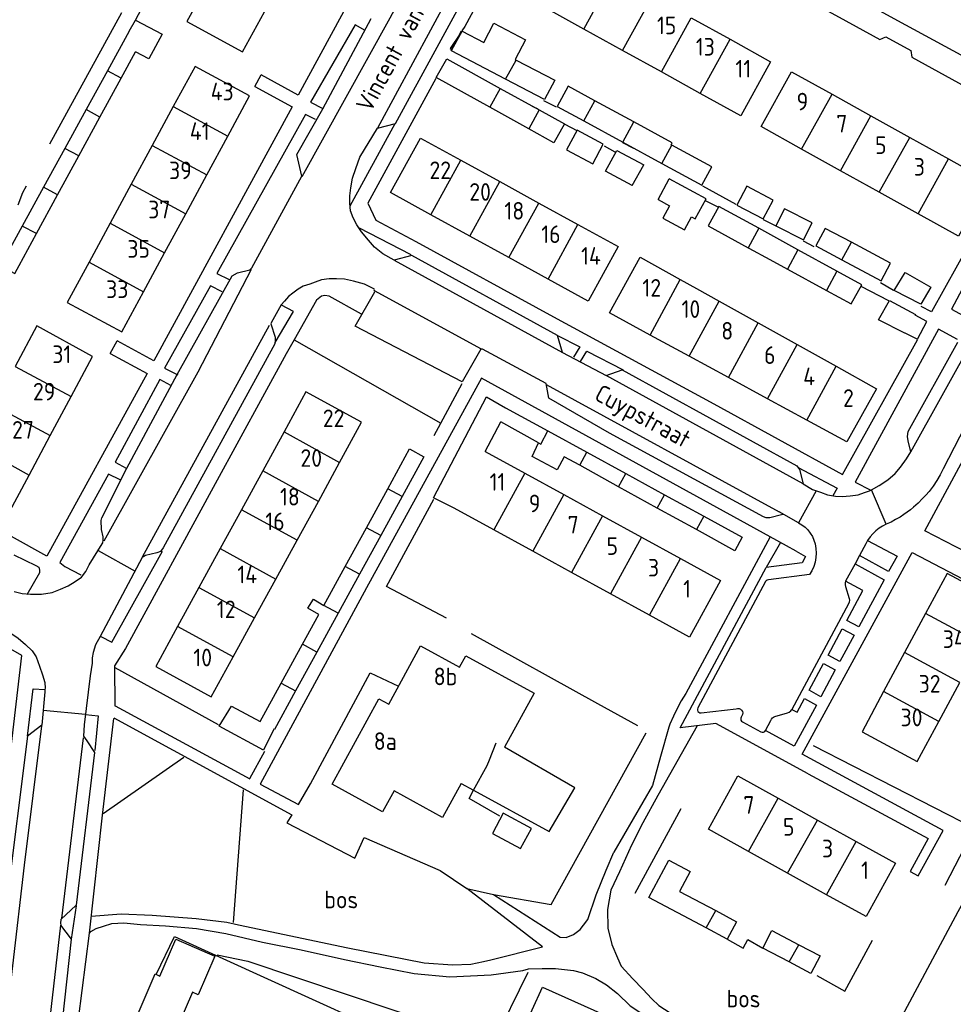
# Model space of a CAD drawing. Header units: metres. Extents: x 233874 to 239264, y 443832 to 448222.
# Tile 110 of 198: x 236391 to 236524, y 445258 to 445398. Entities that reach past the tile are written whole.
import ezdxf

# ---------------------------------------------------------------- set-up
doc = ezdxf.new("R2010")
doc.units = ezdxf.units.M
doc.header["$MEASUREMENT"] = 0
for name, color, linetype in [('DAKRAND', 4, 'Continuous'), ('DAKRAND-BYG', 4, 'Continuous'), ('FUNKTIEAAND', 253, 'Continuous'), ('HEG', 253, 'Continuous'), ('HEK', 253, 'Continuous'), ('HOOFDGEBOUW', 4, 'Continuous'), ('HUISNUMMER', 253, 'Continuous'), ('KANTVERH', 253, 'Continuous'), ('OVLIJNOBJ', 253, 'Continuous'), ('RASTER', 253, 'Continuous'), ('STRAATNAAM', 253, 'Continuous'), ('TUSSENMUUR', 253, 'Continuous')]:
    doc.layers.add(name, color=color, linetype=linetype)
doc.styles.get("Standard").update_dxf_attribs({"font": 'iso.shx'})

msp = doc.modelspace()

# ---------------------------------------------------------------- linework, layer by layer
at = {"layer": 'DAKRAND'}
for p, q in [((236460.14, 445342.4), (236466.18, 445339.09)), ((236457.26, 445336.16), (236459.48, 445340.37)), ((236464.86, 445337.42), (236459.48, 445340.37)), ((236466.18, 445339.09), (236471.71, 445336.07)), ((236471.71, 445336.07), (236477.24, 445333.05)), ((236470.7, 445334.21), (236468.48, 445335.43)), ((236476.22, 445331.17), (236470.7, 445334.21)), ((236477.24, 445333.05), (236482.77, 445330.02)), ((236481.73, 445328.14), (236476.22, 445331.17)), ((236482.77, 445330.02), (236488.32, 445326.99)), ((236487.28, 445325.09), (236481.73, 445328.14)), ((236453.86, 445289), (236455.61, 445288.04))]:
    msp.add_line(p, q, dxfattribs=at)
for points in [[(236452.85, 445328.11), (236449.9, 445329.61), (236457.46, 445343.95), (236460.14, 445342.4)], [(236468.48, 445335.43), (236467.48, 445333.56), (236463.92, 445335.45), (236464.86, 445337.42)], [(236488.32, 445326.99), (236493.77, 445324.01), (236492.77, 445322.07), (236487.28, 445325.09)], [(236455.61, 445288.04), (236466.36, 445282.16), (236469.98, 445288.38), (236459.99, 445294.15)]]:
    msp.add_lwpolyline(points, dxfattribs=at)
at = {"layer": 'DAKRAND-BYG'}
for p, q in [((236406.65, 445395.92), (236407.53, 445397.47)), ((236406.65, 445395.92), (236403.55, 445390.27)), ((236405.5, 445389.22), (236407.55, 445392.99)), ((236460.15, 445389.1), (236452.45, 445393.13)), ((236403.55, 445390.27), (236400.53, 445384.76)), ((236402.49, 445383.7), (236405.5, 445389.22)), ((236465.71, 445386.2), (236460.15, 445389.1)), ((236459.39, 445387.78), (236464.93, 445384.72)), ((236478.39, 445383), (236472.85, 445386.01)), ((236400.53, 445384.76), (236397.51, 445379.24)), ((236463.46, 445382.03), (236457.91, 445385.1)), ((236467.5, 445385.19), (236471.27, 445383.14)), ((236399.48, 445378.17), (236402.49, 445383.7)), ((236471.27, 445383.14), (236476.81, 445380.12)), ((236467.04, 445380.05), (236463.46, 445382.03)), ((236397.51, 445379.24), (236394.49, 445373.73)), ((236476.81, 445380.12), (236482.35, 445377.11)), ((236396.47, 445372.65), (236399.48, 445378.17)), ((236478.17, 445373.96), (236479.79, 445376.89)), ((236481.83, 445371.97), (236483.43, 445374.91)), ((236488.66, 445372.07), (236483.43, 445374.91)), ((236394.49, 445373.73), (236391.46, 445368.21)), ((236393.46, 445367.13), (236396.47, 445372.65)), ((236501.71, 445364.85), (236496.16, 445367.89)), ((236494.65, 445365.13), (236494.75, 445365.08)), ((236494.75, 445365.08), (236497.71, 445363.47)), ((236507.27, 445361.8), (236501.71, 445364.85)), ((236514.89, 445362.95), (236509.32, 445365.9)), ((236497.71, 445363.47), (236500.22, 445362.1)), ((236500.22, 445362.1), (236505.78, 445359.06)), ((236510.78, 445359.88), (236507.27, 445361.8)), ((236518.41, 445355.63), (236518.37, 445355.55)), ((236443.41, 445330.87), (236446.51, 445336.53)), ((236446.51, 445336.53), (236448.54, 445335.43)), ((236448.54, 445335.43), (236445.44, 445329.76)), ((236440.38, 445325.35), (236443.41, 445330.87)), ((236445.44, 445329.76), (236442.41, 445324.24)), ((236437.35, 445319.83), (236440.38, 445325.35)), ((236442.41, 445324.24), (236439.38, 445318.72)), ((236434.33, 445314.31), (236437.35, 445319.83)), ((236439.38, 445318.72), (236436.36, 445313.2)), ((236436.36, 445313.2), (236433.33, 445307.67)), ((236431.3, 445308.78), (236433.61, 445313.01)), ((236428.27, 445303.26), (236431.3, 445308.78)), ((236433.33, 445307.67), (236430.3, 445302.15)), ((236425.27, 445297.8), (236428.27, 445303.26)), ((236491.67, 445266.87), (236488.66, 445268.47)), ((236500.46, 445263.65), (236496.73, 445265.61)), ((236503.57, 445262.02), (236500.46, 445263.65))]:
    msp.add_line(p, q, dxfattribs=at)
for points in [[(236407.53, 445397.47), (236411.33, 445395.48), (236409.45, 445391.98), (236407.55, 445392.99)], [(236454, 445395.91), (236457.05, 445394.31), (236458.47, 445397.02), (236462.97, 445394.66), (236461.51, 445391.86), (236461.64, 445391.8)], [(236452.45, 445393.13), (236452.43, 445393.14), (236453.9, 445395.96), (236454, 445395.91)], [(236457.91, 445385.1), (236450.31, 445389.31), (236451.79, 445391.99), (236459.39, 445387.78)], [(236461.64, 445391.8), (236467.14, 445388.92), (236465.71, 445386.2)], [(236472.85, 445386.01), (236469.07, 445388.07), (236467.5, 445385.19)], [(236464.93, 445384.72), (236468.52, 445382.73), (236467.04, 445380.05)], [(236474.05, 445379.86), (236470.33, 445381.84), (236468.84, 445379.06), (236472.56, 445377.07), (236474.05, 445379.86)], [(236483.78, 445379.71), (236483.69, 445379.76), (236483.84, 445380.03), (236478.39, 445383)], [(236478.17, 445373.96), (236474.38, 445376.02), (236475.98, 445378.96), (236479.79, 445376.89)], [(236482.35, 445377.11), (236488.06, 445374), (236489.48, 445376.61), (236483.78, 445379.71)], [(236493.05, 445371.18), (236496.8, 445369.22), (236498.21, 445371.91), (236494.46, 445373.87), (236493.05, 445371.18)], [(236481.83, 445371.97), (236483.46, 445371.09), (236482.52, 445369.35), (236485.58, 445367.69), (236486.57, 445369.51), (236487.11, 445369.22), (236488.66, 445372.07)], [(236496.16, 445367.89), (236490.46, 445371.01), (236488.95, 445368.26), (236494.65, 445365.13)], [(236498.58, 445368.26), (236502.53, 445366.27), (236503.75, 445368.69), (236499.8, 445370.68), (236498.58, 445368.26)], [(236391.46, 445368.21), (236388.36, 445362.54), (236390.39, 445361.49), (236393.46, 445367.13)], [(236509.32, 445365.9), (236505.58, 445367.88), (236504.25, 445365.38), (236507.94, 445363.43)], [(236507.94, 445363.43), (236513.57, 445360.45), (236514.89, 445362.95)], [(236520.61, 445359.55), (236519.21, 445357.12), (236515.39, 445359.07), (236516.94, 445361.6), (236520.61, 445359.55)], [(236505.78, 445359.06), (236509.28, 445357.14), (236510.78, 445359.88)], [(236516.92, 445353.02), (236516.91, 445353), (236513.19, 445354.9), (236514.74, 445357.63), (236518.41, 445355.63)], [(236516.92, 445353.02), (236518.7, 445352.15), (236520.05, 445354.63), (236518.37, 445355.55)], [(236433.61, 445313.01), (236432.07, 445313.9), (236432.86, 445315.18), (236434.33, 445314.31)], [(236430.3, 445302.15), (236427.31, 445296.69), (236427.23, 445296.73)], [(236427.23, 445296.73), (236425.76, 445293.72), (236419.46, 445297.16), (236421.2, 445299.99), (236425.27, 445297.8)], [(236458.29, 445281.9), (236462.28, 445279.75), (236463.82, 445282.61), (236459.83, 445284.76), (236458.29, 445281.9)], [(236488.66, 445268.47), (236480.54, 445272.78), (236483.36, 445278.1), (236486.39, 445276.5), (236484.88, 445273.66), (236490.03, 445270.93)], [(236490.03, 445270.93), (236492.99, 445269.35), (236491.67, 445266.87)], [(236496.73, 445265.61), (236498.02, 445268.09), (236501.83, 445266.09)], [(236406.35, 445252.69), (236410.35, 445261.93), (236411.01, 445261.64), (236413.27, 445266.86), (236418.83, 445264.46), (236416.46, 445258.99), (236415.67, 445259.33), (236411.77, 445250.34), (236406.35, 445252.69)], [(236501.83, 445266.09), (236504.87, 445264.49), (236503.57, 445262.02)], [(236462.46, 445253.6), (236465.4, 445260.05), (236475.86, 445255.37)]]:
    msp.add_lwpolyline(points, dxfattribs=at)
at = {"layer": 'HEG'}
for p, q in [((236430.1, 445352.03), (236450.96, 445340.21)), ((236404.59, 445305.5), (236419.31, 445297.36))]:
    msp.add_line(p, q, dxfattribs=at)
for points in [[(236503.9, 445294.41), (236526.8, 445282.66), (236522.59, 445274.5)], [(236504.4, 445261.72), (236508.38, 445259.48), (236512.34, 445266.75)]]:
    msp.add_lwpolyline(points, dxfattribs=at)
at = {"layer": 'HEK'}
for p, q in [((236473.23, 445300.37), (236478.89, 445297.22)), ((236478.59, 445273.43), (236485.1, 445285.43))]:
    msp.add_line(p, q, dxfattribs=at)
for points in [[(236458.44, 445273.24), (236466.64, 445271.82), (236480.13, 445296.22)], [(236491.67, 445266.87), (236493.94, 445265.59), (236494.62, 445266.85), (236496.73, 445265.61)]]:
    msp.add_lwpolyline(points, dxfattribs=at)
at = {"layer": 'HOOFDGEBOUW'}
for p, q in [((236471.27, 445396.2), (236465.75, 445399.25)), ((236486.55, 445397.79), (236492.08, 445394.75)), ((236476.79, 445393.16), (236471.27, 445396.2)), ((236492.08, 445394.75), (236497.83, 445391.57)), ((236482.32, 445390.11), (236476.79, 445393.16)), ((236487.84, 445387.07), (236482.32, 445390.11)), ((236420.68, 445381), (236423.77, 445386.7)), ((236506.58, 445386.94), (236512.09, 445383.88)), ((236412.92, 445385.2), (236409.93, 445379.67)), ((236512.09, 445383.88), (236517.61, 445380.81)), ((236417.68, 445375.47), (236420.68, 445381)), ((236517.61, 445380.81), (236523.12, 445377.75)), ((236409.93, 445379.67), (236406.93, 445374.14)), ((236507.76, 445376.08), (236502.24, 445379.15)), ((236453.79, 445377.58), (236459.34, 445374.53)), ((236523.12, 445377.75), (236528.87, 445374.55)), ((236513.27, 445373.02), (236507.76, 445376.08)), ((236414.69, 445369.94), (236417.68, 445375.47)), ((236406.93, 445374.14), (236403.94, 445368.61)), ((236459.34, 445374.53), (236464.9, 445371.48)), ((236518.79, 445369.95), (236513.27, 445373.02)), ((236464.9, 445371.48), (236470.45, 445368.44)), ((236411.69, 445364.41), (236414.69, 445369.94)), ((236455.09, 445366.77), (236449.53, 445369.82)), ((236403.94, 445368.61), (236400.94, 445363.08)), ((236470.45, 445368.44), (236476.18, 445365.3)), ((236460.64, 445363.72), (236455.09, 445366.77)), ((236408.7, 445358.87), (236411.69, 445364.41)), ((236466.2, 445360.68), (236460.64, 445363.72)), ((236490.53, 445357.54), (236496.07, 445354.45)), ((236496.07, 445354.45), (236501.6, 445351.37)), ((236486.27, 445349.7), (236480.7, 445352.72)), ((236501.6, 445351.37), (236507.14, 445348.29)), ((236398.4, 445343.98), (236401.45, 445349.67)), ((236491.84, 445346.67), (236486.27, 445349.7)), ((236507.14, 445348.29), (236512.88, 445345.09)), ((236497.41, 445343.65), (236491.84, 445346.67)), ((236395.42, 445338.43), (236398.4, 445343.98)), ((236502.98, 445340.62), (236497.41, 445343.65)), ((236436.57, 445334.62), (236439.69, 445340.32)), ((236392.42, 445332.83), (236395.42, 445338.43)), ((236428.66, 445338.95), (236425.64, 445333.42)), ((236457.26, 445336.16), (236462.9, 445333.08)), ((236433.54, 445329.09), (236436.57, 445334.62)), ((236425.64, 445333.42), (236422.61, 445327.9)), ((236462.9, 445333.08), (236468.42, 445330.06)), ((236468.42, 445330.06), (236473.95, 445327.03)), ((236430.52, 445323.57), (236433.54, 445329.09)), ((236422.61, 445327.9), (236419.59, 445322.38)), ((236458.49, 445325.03), (236452.85, 445328.11)), ((236473.95, 445327.03), (236479.48, 445324.01)), ((236464.02, 445322), (236458.49, 445325.03)), ((236427.49, 445318.05), (236430.52, 445323.57)), ((236479.48, 445324.01), (236485.03, 445320.97)), ((236419.59, 445322.38), (236416.56, 445316.85)), ((236469.54, 445318.98), (236464.02, 445322)), ((236485.03, 445320.97), (236490.72, 445317.85)), ((236475.07, 445315.96), (236469.54, 445318.98)), ((236424.47, 445312.52), (236427.49, 445318.05)), ((236416.56, 445316.85), (236413.54, 445311.33)), ((236480.62, 445312.92), (236475.07, 445315.96)), ((236519.87, 445313.14), (236516.89, 445307.6)), ((236421.44, 445307), (236424.47, 445312.52)), ((236516.89, 445307.6), (236513.9, 445302.05)), ((236521.77, 445297.82), (236524.75, 445303.36)), ((236498.92, 445286.9), (236504.48, 445283.81)), ((236504.48, 445283.81), (236510.02, 445280.74)), ((236510.02, 445280.74), (236515.59, 445277.66)), ((236500.25, 445276.27), (236494.71, 445279.34)), ((236505.8, 445273.19), (236500.25, 445276.27))]:
    msp.add_line(p, q, dxfattribs=at)
for points in [[(236417.96, 445402.98), (236414.83, 445397.29), (236422.74, 445392.95), (236425.87, 445398.64)], [(236497.83, 445391.57), (236493.59, 445383.89), (236487.84, 445387.07)], [(236423.77, 445386.7), (236416.01, 445390.9), (236412.92, 445385.2)], [(236502.24, 445379.15), (236496.49, 445382.35), (236500.82, 445390.14), (236506.58, 445386.94)], [(236449.53, 445369.82), (236443.8, 445372.96), (236448.06, 445380.72), (236453.79, 445377.58)], [(236528.87, 445374.55), (236524.53, 445366.76), (236518.79, 445369.95)], [(236476.18, 445365.3), (236471.92, 445357.54), (236466.2, 445360.68)], [(236480.7, 445352.72), (236474.91, 445355.87), (236479.31, 445363.77), (236484.99, 445360.62)], [(236400.94, 445363.08), (236397.85, 445357.37), (236405.61, 445353.17), (236408.7, 445358.87)], [(236484.99, 445360.62), (236487.3, 445359.34), (236490.53, 445357.54)], [(236401.45, 445349.67), (236393.52, 445354.04), (236390.42, 445348.26)], [(236439.69, 445340.32), (236431.78, 445344.65), (236428.66, 445338.95)], [(236512.88, 445345.09), (236508.67, 445337.53), (236502.98, 445340.62)], [(236384.5, 445337.2), (236381.42, 445331.46), (236389.35, 445327.09), (236392.42, 445332.83)], [(236530.82, 445314.63), (236522.95, 445318.86), (236519.87, 445313.14)], [(236490.72, 445317.85), (236486.32, 445309.8), (236480.62, 445312.92)], [(236413.54, 445311.33), (236410.42, 445305.63), (236418.32, 445301.3), (236421.44, 445307)], [(236453.86, 445289), (236451.2, 445284.17), (236444.3, 445287.96), (236442.65, 445284.97), (236435.49, 445288.9), (236442.15, 445301.03), (236443.54, 445300.27), (236448.08, 445308.54), (236453.6, 445305.51), (236454.5, 445307.15), (236464.2, 445301.82), (236459.99, 445294.15)], [(236513.9, 445302.05), (236510.83, 445296.33), (236518.69, 445292.1), (236521.77, 445297.82)], [(236494.71, 445279.34), (236489, 445282.5), (236493.19, 445290.07), (236498.92, 445286.9)], [(236515.59, 445277.66), (236511.4, 445270.09), (236505.8, 445273.19)]]:
    msp.add_lwpolyline(points, dxfattribs=at)
at = {"layer": 'KANTVERH'}
for p, q in [((236455.83, 445407.79), (236441.94, 445382.1)), ((236405.57, 445398.51), (236395.31, 445379.86)), ((236407.53, 445397.47), (236408.42, 445399.06)), ((236424.49, 445388.04), (236425.4, 445389.71)), ((236465.54, 445386.05), (236467.33, 445385.15)), ((236463.93, 445385.27), (236464.74, 445384.86)), ((236438.07, 445371.1), (236444.48, 445382.78)), ((236468.56, 445382.71), (236470.3, 445381.81)), ((236474.17, 445379.62), (236475.71, 445378.77)), ((236476.8, 445380.1), (236478.34, 445379.26)), ((236392.02, 445373.89), (236391.48, 445372.91)), ((236488.16, 445373.91), (236492.87, 445371.31)), ((236391.48, 445372.91), (236390.83, 445371.18)), ((236488.54, 445371.85), (236490.34, 445370.92)), ((236496.79, 445369.16), (236498.58, 445368.26)), ((236439.27, 445367.99), (236446.71, 445364.15)), ((236502.45, 445366.11), (236503.98, 445365.31)), ((236510.67, 445359.68), (236514.59, 445357.63)), ((236513.46, 445360.17), (236515.29, 445359.12)), ((236441.47, 445359.04), (236456.7, 445350.75)), ((236408.56, 445321.19), (236426.6, 445354.12)), ((236403.96, 445350.12), (236404.92, 445351.89)), ((236468.23, 445350.22), (236474.48, 445346.97)), ((236450.96, 445340.21), (236454, 445345.84)), ((236465.93, 445345.7), (236499.04, 445327.58)), ((236527.13, 445342.98), (236522.38, 445333.71)), ((236450, 445338.45), (236450.96, 445340.21)), ((236504.29, 445330.6), (236501.81, 445326.05)), ((236514.28, 445325.85), (236512.16, 445330.74)), ((236501.81, 445326.05), (236499.04, 445327.58)), ((236497.78, 445324.03), (236485.77, 445301.79)), ((236499.23, 445323.23), (236497.19, 445319.68)), ((236511.36, 445323.05), (236510.46, 445321.38)), ((236511.63, 445323.54), (236511.36, 445323.05)), ((236402.23, 445322.11), (236407.49, 445319.18)), ((236501.47, 445322.01), (236500.08, 445322.77)), ((236509.84, 445320.21), (236508.5, 445317.73)), ((236510.46, 445321.38), (236509.84, 445320.21)), ((236503.35, 445318.68), (236497.53, 445317.95)), ((236497.11, 445317.68), (236487.48, 445299.74)), ((236508.48, 445316.98), (236509, 445315.28)), ((236508.92, 445314.52), (236500.85, 445299.52)), ((236400.42, 445298.78), (236394.41, 445299.38)), ((236404.67, 445300.03), (236423.82, 445289.64)), ((236487.96, 445299.03), (236492.93, 445299.63)), ((236493.85, 445298.8), (236493.66, 445298.43)), ((236493.82, 445297.77), (236496.44, 445296.32)), ((236497.12, 445296.54), (236497.87, 445297.97)), ((236498.44, 445298.51), (236500.25, 445299.04)), ((236487.41, 445297.19), (236481.79, 445287.27)), ((236483.38, 445297.01), (236482.16, 445292.82)), ((236483.53, 445297.43), (236483.38, 445297.01)), ((236397.07, 445269.79), (236400.14, 445295.48)), ((236423.82, 445289.69), (236425.92, 445293.61)), ((236457.88, 445292.38), (236458.84, 445294.78)), ((236482.16, 445292.82), (236481.03, 445288.69)), ((236481.03, 445288.69), (236475.55, 445279.24)), ((236481.79, 445287.27), (236479.69, 445283.41)), ((236517.69, 445276.49), (236518.83, 445275.86)), ((236398.46, 445266.87), (236399.17, 445271.63)), ((236394.52, 445247.95), (236396.92, 445268.86))]:
    msp.add_line(p, q, dxfattribs=at)
for points in [[(236422.5, 445439.84), (236443.78, 445428.59), (236448.64, 445426.09), (236449.68, 445425.35), (236450.22, 445424.45), (236450.47, 445423.7), (236450.57, 445423.41), (236446.22, 445415.42), (236430.68, 445386.8), (236425.4, 445389.71)], [(236467, 445419.93), (236454.36, 445396.56), (236453.94, 445395.94)], [(236431.24, 445375.27), (236443.73, 445397.79), (236452.08, 445413.36)], [(236549.78, 445412.84), (236551.6, 445411.94), (236537.23, 445385.81), (236517.07, 445396.77), (236503.2, 445404.34)], [(236486.55, 445409.35), (236507.58, 445397.89), (236513.34, 445394.72)], [(236441.94, 445382.1), (236444.53, 445382.78), (236456.62, 445405.05), (236456.61, 445405.1)], [(236390.31, 445316.28), (236391.46, 445315.98), (236392.6, 445315.92), (236394.19, 445315.92), (236395.68, 445316.16), (236396.87, 445316.6), (236397.97, 445317.1), (236398.96, 445317.69), (236399.86, 445318.33), (236400.51, 445319.13), (236400.96, 445320.07), (236402.81, 445323.04), (236402.9, 445323.19), (236402.96, 445323.59), (236402.96, 445324.04), (236402.71, 445325.08), (236402.67, 445326.37), (236402.77, 445326.77), (236406.32, 445333.82), (236413.46, 445347.11), (236421.31, 445361.14), (236422.05, 445361.54), (236423.8, 445361.98), (236424.09, 445362.28), (236431.19, 445375.32), (236430.5, 445378.36), (236434.2, 445384.85), (236441.05, 445397.7)], [(236440.2, 445396.01), (236438.76, 445396.81), (236432.41, 445385.8), (236434.2, 445384.9)], [(236453.73, 445395.63), (236452.26, 445393.44), (236452.51, 445393.3)], [(236513.34, 445394.72), (236514.2, 445395.1), (236517.75, 445393.15), (236517.9, 445392.22)], [(236517.9, 445392.22), (236535.5, 445382.55), (236520.71, 445356.01), (236519.22, 445356.76)], [(236450.25, 445389.18), (236440.57, 445371.47), (236441.7, 445369.03), (236447.41, 445366.03), (236466.95, 445355.29), (236489.76, 445342.95), (236508.07, 445332.9), (236518.7, 445352.05)], [(236424.49, 445388.04), (236429.83, 445385.16), (236410.14, 445349.06), (236404.92, 445351.89)], [(236433.15, 445383.37), (236431.71, 445384.07), (236419.12, 445361.45), (236420.86, 445360.6)], [(236444.32, 445363.36), (236442.73, 445364.26), (236441.54, 445365.21), (236440.65, 445366.2), (236439.66, 445367.4), (236439.02, 445368.39), (236438.48, 445369.39), (236438.13, 445370.38), (236438.03, 445371.48), (236438.04, 445372.52), (236438.14, 445373.66), (236438.39, 445375), (236438.89, 445376.39), (236439.45, 445377.98), (236441.94, 445382.1)], [(236538.36, 445377.62), (236535.64, 445379.02), (236523.54, 445356.4), (236526.27, 445354.95)], [(236517.77, 445336.15), (236526.91, 445352.57), (236535.26, 445367.99), (236540.9, 445378.41)], [(236444.32, 445363.36), (236468.23, 445350.22), (236467.54, 445352.65), (236446.85, 445364.04), (236444.32, 445363.36)], [(236403.11, 445323.49), (236416.45, 445347.5), (236424.04, 445362.08)], [(236441.52, 445359.24), (236440.09, 445359.94), (236438.55, 445360.39), (236437.26, 445360.65), (236436.11, 445360.7), (236435.07, 445360.7), (236433.98, 445360.56), (236433.08, 445360.26), (236432.33, 445359.97), (236431.39, 445359.67), (236430.69, 445359.23), (236429.9, 445358.68), (236429.3, 445358.19), (236428.75, 445357.54), (236428.25, 445357), (236426.85, 445354.47), (236426.8, 445354.32), (236427.39, 445352.43), (236427.39, 445351.88), (236427.34, 445351.49), (236411.5, 445322.47), (236411.1, 445321.97), (236410.6, 445321.78), (236408.96, 445321.39), (236408.51, 445321.09), (236402.52, 445309.88), (236401.87, 445308.69), (236401.52, 445307.6), (236401.41, 445306.85), (236401.41, 445306.11), (236401.11, 445304.32), (236400.24, 445297.32)], [(236419.86, 445358.86), (236418.22, 445359.71), (236411.68, 445348.01), (236413.56, 445347.06)], [(236439.67, 445355.67), (236435.06, 445358.27), (236434.47, 445358.32), (236433.97, 445358.27), (236433.52, 445357.88), (236433.27, 445357.68), (236430.1, 445352.03)], [(236499.69, 445327.23), (236499.36, 445327.16), (236497.71, 445326.77), (236497.22, 445326.77), (236496.82, 445326.87), (236474.95, 445338.77), (236466.32, 445343.76), (236465.93, 445345.85), (236456.9, 445350.7), (236456.65, 445350.7), (236454, 445346.09), (236438.77, 445353.98), (236441.57, 445358.84), (236441.47, 445359.14)], [(236427.39, 445351.68), (236429.99, 445356.05), (236428.3, 445356.95)], [(236467.54, 445352.65), (236470.71, 445351.05), (236469.81, 445349.57)], [(236524.42, 445352.08), (236521.7, 445353.58), (236509.85, 445331.8), (236512.06, 445330.69)], [(236430.1, 445352.03), (236428.97, 445350.04), (236418.88, 445331.59), (236406.14, 445308.18), (236404.54, 445305.7), (236404.62, 445299.99)], [(236502.45, 445331.58), (236503.79, 445330.78), (236504.93, 445330.38), (236505.92, 445330.03), (236507.06, 445329.82), (236508.01, 445329.77), (236509.15, 445329.87), (236510.3, 445330.01), (236511.19, 445330.36), (236511.89, 445330.6), (236512.18, 445330.75), (236513.28, 445331.34), (236514.48, 445332.14), (236515.52, 445333.03), (236516.32, 445333.97), (236517.17, 445335.11), (236517.77, 445336.15), (236517.37, 445337.69), (236517.28, 445338.29), (236517.38, 445339.03), (236524.47, 445351.73)], [(236403.96, 445350.12), (236409.19, 445347.27), (236394.95, 445321.28), (236371.48, 445334.32), (236372.58, 445336.11)], [(236470.8, 445348.97), (236471.7, 445350.45), (236476.86, 445347.8)], [(236474.48, 445346.97), (236476.71, 445347.8), (236501.56, 445334.16), (236501.96, 445333.61), (236502.45, 445331.58), (236474.48, 445346.97)], [(236412.56, 445345.57), (236411.03, 445346.42), (236404.68, 445334.66), (236406.22, 445333.82)], [(236500.08, 445322.77), (236494.48, 445325.84), (236456.74, 445346.58), (236440.4, 445316.82), (236425.26, 445288.89), (236430.71, 445285.99), (236432.41, 445288.97), (236440.9, 445304.74), (236444.95, 445302.83)], [(236536.94, 445335.64), (236528.55, 445320.37), (236519.77, 445324.91), (236528.11, 445340.34), (236536.94, 445335.69)], [(236345.61, 445334.41), (236356.37, 445328.51), (236371.55, 445320.41), (236388.81, 445311.02), (236390.89, 445309.67), (236391.93, 445308.77), (236392.87, 445307.87), (236393.42, 445306.98), (236393.91, 445305.68), (236394.35, 445304.44), (236394.65, 445303.35), (236394.69, 445302.55), (236394.68, 445302.37)], [(236405.37, 445332.13), (236403.73, 445332.93), (236396.79, 445320.38), (236397.48, 445319.83), (236399.76, 445318.63)], [(236501.76, 445333.91), (236507.32, 445330.97), (236506.67, 445329.87)], [(236522.38, 445333.71), (236521.94, 445332.87), (236521.45, 445332.05), (236520.93, 445331.26), (236520.36, 445330.51)], [(236513.32, 445249.91), (236524.52, 445270.79), (236543.6, 445305.27), (236552.63, 445300.72), (236568.52, 445330.18)], [(236520.36, 445330.51), (236519.92, 445329.98), (236519.45, 445329.48)], [(236519.45, 445329.48), (236518.81, 445328.85), (236518.14, 445328.25)], [(236517.27, 445327.56), (236516.76, 445327.2), (236516.23, 445326.86)], [(236518.14, 445328.25), (236517.71, 445327.9), (236517.27, 445327.56)], [(236501.81, 445326.05), (236502.29, 445325.76), (236502.73, 445325.41), (236503.13, 445325.02), (236503.48, 445324.58), (236503.77, 445324.09), (236504, 445323.58), (236504.16, 445323.04)], [(236514.28, 445325.85), (236513.75, 445325.58), (236513.25, 445325.26), (236512.78, 445324.89), (236512.36, 445324.48), (236511.97, 445324.03), (236511.63, 445323.54)], [(236516.23, 445326.86), (236515.6, 445326.49), (236514.95, 445326.15), (236514.28, 445325.85)], [(236504.16, 445323.04), (236504.28, 445322.4), (236504.32, 445321.75), (236504.28, 445321.1), (236504.16, 445320.46), (236503.96, 445319.83), (236503.69, 445319.24), (236503.35, 445318.68)], [(236511.63, 445323.54), (236515.83, 445321.32), (236514.61, 445319.12), (236510.46, 445321.38)], [(236390.23, 445321.49), (236393.36, 445319.99), (236393.8, 445319.74), (236393.9, 445319.3), (236393.9, 445318.95), (236392.1, 445315.83)], [(236402.62, 445309.88), (236404.2, 445309.08), (236411.4, 445322.02)], [(236501.47, 445322.01), (236502.8, 445321.27), (236502.3, 445320.34), (236497.19, 445319.68)], [(236518.83, 445275.86), (236522.37, 445282.33), (236502.33, 445293.17), (236517.97, 445321.84), (236540.63, 445309.99), (236540.28, 445309.4)], [(236509.84, 445320.21), (236513.96, 445317.95), (236510.36, 445311.26), (236508.65, 445312.17), (236510.93, 445316.41), (236508.5, 445317.73)], [(236352.89, 445264.7), (236384.74, 445250.61), (236387.6, 445275.05), (236391.38, 445307.18), (236388.2, 445308.98), (236369.52, 445275.45), (236368.52, 445276), (236387.01, 445309.58), (236369.11, 445319.57)], [(236503.17, 445290.37), (236490.05, 445297.5), (236484.97, 445296.91), (236497.19, 445319.68)], [(236497.53, 445317.95), (236497.36, 445317.91), (236497.22, 445317.81), (236497.11, 445317.68)], [(236508.5, 445317.73), (236508.42, 445317.49), (236508.41, 445317.23), (236508.48, 445316.98)], [(236509, 445315.28), (236509.05, 445315.03), (236509.02, 445314.76), (236508.92, 445314.52)], [(236508.02, 445310.99), (236509.71, 445310.07), (236507.67, 445306.33), (236506.01, 445307.25), (236508.02, 445310.99)], [(236505.36, 445306.05), (236507.02, 445305.15), (236504.97, 445301.33), (236503.3, 445302.24), (236505.36, 445306.05)], [(236392.19, 445295.7), (236392.99, 445302.44), (236394.68, 445302.37)], [(236394.68, 445302.37), (236394.64, 445302), (236394.23, 445297.29), (236392.19, 445295.7)], [(236485.77, 445301.79), (236485.13, 445300.74), (236484.55, 445299.67), (236484.01, 445298.56), (236483.53, 445297.43)], [(236500.85, 445299.52), (236501.62, 445299.11), (236502.65, 445301.06), (236504.34, 445300.15), (236501.17, 445294.3), (236497.12, 445296.54)], [(236487.48, 445299.74), (236487.43, 445299.58), (236487.44, 445299.41), (236487.51, 445299.25), (236487.63, 445299.12), (236487.79, 445299.05), (236487.96, 445299.03)], [(236492.93, 445299.63), (236493.14, 445299.67), (236493.36, 445299.64), (236493.55, 445299.55), (236493.71, 445299.41), (236493.82, 445299.22), (236493.87, 445299.02), (236493.85, 445298.8)], [(236500.25, 445299.04), (236500.49, 445299.14), (236500.7, 445299.3), (236500.85, 445299.52)], [(236534.91, 445195.09), (236532.43, 445194.31), (236509.75, 445204.96), (236485, 445216.22), (236496.9, 445242.56), (236492.34, 445244.61), (236481.53, 445220.6), (236473.83, 445203.53), (236471.44, 445202.74), (236442.02, 445215.71), (236420.14, 445225.51), (236397.17, 445235.97), (236399.46, 445255.53), (236400.99, 445267.75), (236402.88, 445284.49), (236404.47, 445298.25)], [(236400.42, 445298.78), (236402.23, 445298.6), (236401.77, 445293.68)], [(236404.47, 445298.35), (236429.76, 445284.55), (236429.06, 445283.41), (236438.74, 445278.37), (236440.04, 445281.34), (236450.85, 445276.64), (236454.67, 445274.09)], [(236493.66, 445298.43), (236493.6, 445298.29), (236493.58, 445298.14), (236493.61, 445297.99), (236493.7, 445297.86), (236493.82, 445297.77)], [(236497.87, 445297.97), (236497.96, 445298.15), (236498.09, 445298.31), (236498.26, 445298.43), (236498.44, 445298.51)], [(236388.46, 445248.76), (236391.78, 445277.37), (236394.23, 445297.19)], [(236400.24, 445297.32), (236400.14, 445295.73), (236400.63, 445295.08), (236401.72, 445293.39), (236399.12, 445271.73), (236396.92, 445269.65), (236396.87, 445269.16), (236396.92, 445268.86)], [(236496.44, 445296.32), (236496.63, 445296.27), (236496.82, 445296.29), (236496.99, 445296.39), (236497.12, 445296.54)], [(236392.19, 445295.7), (236389.23, 445271.96), (236386.98, 445250.31), (236388.41, 445248.66), (236387.65, 445243.45), (236387.2, 445240.67), (236386.54, 445237.14), (236385.68, 445232.92), (236384.88, 445229.65), (236384.27, 445228.01), (236383.87, 445227.02), (236379.06, 445229.27), (236369.76, 445208.53), (236375.12, 445206.05)], [(236455.61, 445288.04), (236457.56, 445291.57), (236457.88, 445292.38)], [(236503.17, 445290.37), (236520.23, 445281.19), (236517.69, 445276.49)], [(236459.32, 445284.36), (236454.96, 445286.86), (236455.61, 445288.04)], [(236479.69, 445283.41), (236478.04, 445280.23), (236476.34, 445276.46), (236475.14, 445273.83), (236474.64, 445271.1), (236474.68, 445268.42), (236475.27, 445266.13), (236476.05, 445264.24), (236476.6, 445263.04), (236478.23, 445261.25), (236479.67, 445259.76), (236480.95, 445258.41), (236481.95, 445257.46), (236484.23, 445255.97), (236485.66, 445255.22), (236491.53, 445251.63)], [(236458.07, 445263.95), (236465.43, 445265.81), (236454.67, 445274.09), (236458.44, 445273.24), (236467.92, 445267.15), (236468.76, 445267.09), (236469.8, 445267.54), (236470.75, 445268.23), (236471.25, 445268.87), (236471.85, 445269.67), (236473.05, 445273.19), (236474.45, 445276.66), (236475.55, 445279.24)], [(236401.26, 445270.14), (236405.52, 445270.47), (236409.94, 445270.31), (236416.15, 445269.79), (236420.52, 445269.28), (236422.21, 445268.93), (236437.75, 445265.65), (236448.58, 445263.53), (236452.6, 445263.22), (236455.23, 445263.31), (236457.02, 445263.7), (236458.07, 445263.95)], [(236470.93, 445198.52), (236459.37, 445203.78), (236439.48, 445212.73), (236416.11, 445223.29), (236400.58, 445230.19), (236398.59, 445231.14), (236397.25, 445231.94), (236396.36, 445232.49), (236395.57, 445233.29), (236394.83, 445234.19), (236394.33, 445234.98), (236393.94, 445235.88), (236393.64, 445237.02), (236393.55, 445238.11), (236393.55, 445239.31), (236394.57, 445247.9), (236396.56, 445249.53), (236398.46, 445266.87), (236396.92, 445268.86)], [(236400.99, 445267.71), (236401.19, 445267.95), (236401.94, 445268.4), (236402.98, 445268.74), (236404.18, 445269.08), (236405.87, 445269.18), (236408.25, 445268.97), (236411.83, 445268.76), (236416.2, 445268.4), (236420.37, 445267.69), (236425.58, 445266.43), (236431.09, 445265.37), (236437.25, 445264.01), (236442.32, 445262.95), (236447.18, 445261.99), (236452.25, 445261.53), (236458.11, 445261.81), (236462.63, 445262.44)], [(236462.63, 445262.44), (236463.43, 445262.64), (236465.37, 445262.73), (236467.26, 445262.73), (236469.79, 445262.42), (236471.08, 445262.07), (236473.01, 445261.27), (236474.5, 445260.37), (236476.09, 445259.17), (236477.87, 445257.38), (236481.04, 445255.33), (236491.16, 445249.63), (236491.51, 445248.25)]]:
    msp.add_lwpolyline(points, dxfattribs=at)
at = {"layer": 'OVLIJNOBJ'}
for p, q in [((236402.93, 445284.74), (236414.44, 445292.75)), ((236421.47, 445269.23), (236422.92, 445288.1))]:
    msp.add_line(p, q, dxfattribs=at)
msp.add_lwpolyline([(236419.17, 445264.66), (236423.54, 445263.76), (236458.38, 445252.07), (236463.38, 445262.19)], dxfattribs=at)
at = {"layer": 'RASTER'}
msp.add_line((236455.27, 445310.32), (236473.23, 445300.37), dxfattribs=at)
for points in [[(236451.75, 445312.51), (236443.23, 445317.01), (236449.97, 445329.41)], [(236410.48, 445261.87), (236413.11, 445267.27), (236459.1, 445246.31)]]:
    msp.add_lwpolyline(points, dxfattribs=at)
at = {"layer": 'TUSSENMUUR'}
for p, q in [((236471.27, 445396.2), (236475.51, 445403.88)), ((236476.79, 445393.16), (236481.03, 445400.84)), ((236482.32, 445390.11), (236486.55, 445397.79)), ((236452.53, 445393.27), (236454, 445395.91)), ((236487.84, 445387.07), (236492.08, 445394.75)), ((236452.45, 445393.13), (236452.53, 445393.27)), ((236460.15, 445389.1), (236461.64, 445391.8)), ((236405.5, 445389.22), (236403.55, 445390.27)), ((236459.39, 445387.78), (236457.91, 445385.1)), ((236471.27, 445383.14), (236472.85, 445386.01)), ((236502.24, 445379.15), (236506.58, 445386.94)), ((236402.49, 445383.7), (236400.53, 445384.76)), ((236412.92, 445385.2), (236420.68, 445381)), ((236464.93, 445384.72), (236463.46, 445382.03)), ((236507.76, 445376.08), (236512.09, 445383.88)), ((236476.81, 445380.12), (236478.39, 445383)), ((236513.27, 445373.02), (236517.61, 445380.81)), ((236399.48, 445378.17), (236397.51, 445379.24)), ((236409.93, 445379.67), (236417.68, 445375.47)), ((236482.35, 445377.11), (236483.78, 445379.71)), ((236449.53, 445369.82), (236453.79, 445377.58)), ((236518.79, 445369.95), (236523.12, 445377.75)), ((236396.47, 445372.65), (236394.49, 445373.73)), ((236406.93, 445374.14), (236414.69, 445369.94)), ((236455.09, 445366.77), (236459.34, 445374.53)), ((236460.64, 445363.72), (236464.9, 445371.48)), ((236393.46, 445367.13), (236391.46, 445368.21)), ((236403.94, 445368.61), (236411.69, 445364.41)), ((236466.2, 445360.68), (236470.45, 445368.44)), ((236496.16, 445367.89), (236494.65, 445365.13)), ((236501.71, 445364.85), (236500.22, 445362.1)), ((236507.94, 445363.43), (236509.32, 445365.9)), ((236400.94, 445363.08), (236408.7, 445358.87)), ((236507.27, 445361.8), (236505.78, 445359.06)), ((236480.7, 445352.72), (236484.99, 445360.62)), ((236486.27, 445349.7), (236490.53, 445357.54)), ((236491.84, 445346.67), (236496.07, 445354.45)), ((236497.41, 445343.65), (236501.6, 445351.37)), ((236390.42, 445348.26), (236398.4, 445343.98)), ((236502.98, 445340.62), (236507.14, 445348.29)), ((236387.45, 445342.7), (236395.42, 445338.43)), ((236428.66, 445338.95), (236436.57, 445334.62)), ((236384.5, 445337.2), (236392.42, 445332.83)), ((236470.7, 445334.21), (236471.71, 445336.07)), ((236433.54, 445329.09), (236425.64, 445333.42)), ((236462.9, 445333.08), (236458.49, 445325.03)), ((236476.22, 445331.17), (236477.24, 445333.05)), ((236445.44, 445329.76), (236443.41, 445330.87)), ((236468.42, 445330.06), (236464.02, 445322)), ((236481.73, 445328.14), (236482.77, 445330.02)), ((236430.52, 445323.57), (236422.61, 445327.9)), ((236473.95, 445327.03), (236469.54, 445318.98)), ((236488.32, 445326.99), (236487.28, 445325.09)), ((236442.41, 445324.24), (236440.38, 445325.35)), ((236479.48, 445324.01), (236475.07, 445315.96)), ((236419.59, 445322.38), (236427.49, 445318.05)), ((236480.62, 445312.92), (236485.03, 445320.97)), ((236439.38, 445318.72), (236437.35, 445319.83)), ((236416.56, 445316.85), (236424.47, 445312.52)), ((236436.36, 445313.2), (236434.33, 445314.31)), ((236527.74, 445308.91), (236519.87, 445313.14)), ((236421.44, 445307), (236413.54, 445311.33)), ((236433.33, 445307.67), (236431.3, 445308.78)), ((236524.75, 445303.36), (236516.89, 445307.6)), ((236428.27, 445303.26), (236430.3, 445302.15)), ((236521.77, 445297.82), (236513.9, 445302.05)), ((236494.71, 445279.34), (236498.92, 445286.9)), ((236500.25, 445276.27), (236504.48, 445283.81)), ((236505.8, 445273.19), (236510.02, 445280.74)), ((236488.66, 445268.47), (236490.03, 445270.93)), ((236500.46, 445263.65), (236501.83, 445266.09))]:
    msp.add_line(p, q, dxfattribs=at)
msp.add_lwpolyline([(236464.86, 445337.42), (236465.17, 445337.24), (236466.18, 445339.09)], dxfattribs=at)

# ---------------------------------------------------------------- texts
at = {"layer": 'FUNKTIEAAND'}
for p in [(236434.39, 445271.26), (236491.58, 445257.18)]:
    msp.add_text('bos', height=2.5, dxfattribs=at).set_placement(p)
at = {"layer": 'HUISNUMMER'}
for s, p in [('15', (236481.67, 445395.47)), ('13', (236487.2, 445392.43)), ('11', (236492.83, 445389.32)), ('43', (236418.24, 445386.08)), ('9', (236501.53, 445384.65)), ('7', (236507.17, 445381.51)), ('41', (236415.27, 445380.44)), ('5', (236512.68, 445378.45)), ('22', (236449.34, 445374.89)), ('3', (236518.2, 445375.38)), ('39', (236412.32, 445374.87)), ('20', (236455, 445371.81)), ('37', (236409.36, 445369.31)), ('18', (236459.99, 445369.13)), ('16', (236465.23, 445365.8)), ('35', (236406.39, 445363.71)), ('14', (236470.89, 445362.72)), ('12', (236479.61, 445358.18)), ('33', (236403.38, 445357.99)), ('10', (236485.17, 445355.16)), ('8', (236490.82, 445352.08)), ('31', (236395.72, 445348.74)), ('6', (236496.91, 445348.62)), ('4', (236502.47, 445345.59)), ('29', (236392.97, 445343.43)), ('2', (236508.13, 445342.52)), ('22', (236434.18, 445339.64)), ('27', (236390, 445338)), ('20', (236431, 445334)), ('11', (236457.88, 445330.6)), ('18', (236428.08, 445328.5)), ('9', (236463.46, 445327.54)), ('16', (236426, 445325)), ('7', (236468.98, 445324.52)), ('5', (236474.51, 445321.49)), ('3', (236480.4, 445318.41)), ('14', (236422.03, 445317.45)), ('1', (236485.4, 445315.41)), ('12', (236419.11, 445312.5)), ('34', (236522.32, 445308.26)), ('10', (236415.77, 445305.65)), ('8b', (236449.94, 445302.96)), ('32', (236518.88, 445301.92)), ('30', (236516.31, 445297.13)), ('8a', (236441.42, 445293.77)), ('7', (236493.96, 445284.7)), ('5', (236499.59, 445281.58)), ('3', (236505.14, 445278.5)), ('1', (236510.7, 445275.42))]:
    msp.add_text(s, height=2.5, dxfattribs=at).set_placement(p)
at = {"layer": 'STRAATNAAM'}
for s, rotation, p in [('Vincent van Goghstraat', 61.6138, (236440.96, 445384.21)), ('Cuypstraat', 331.5634, (236472.61, 445343.63))]:
    msp.add_text(s, height=2.5, rotation=rotation, dxfattribs=at).set_placement(p)

doc.saveas('drawing.dxf')
